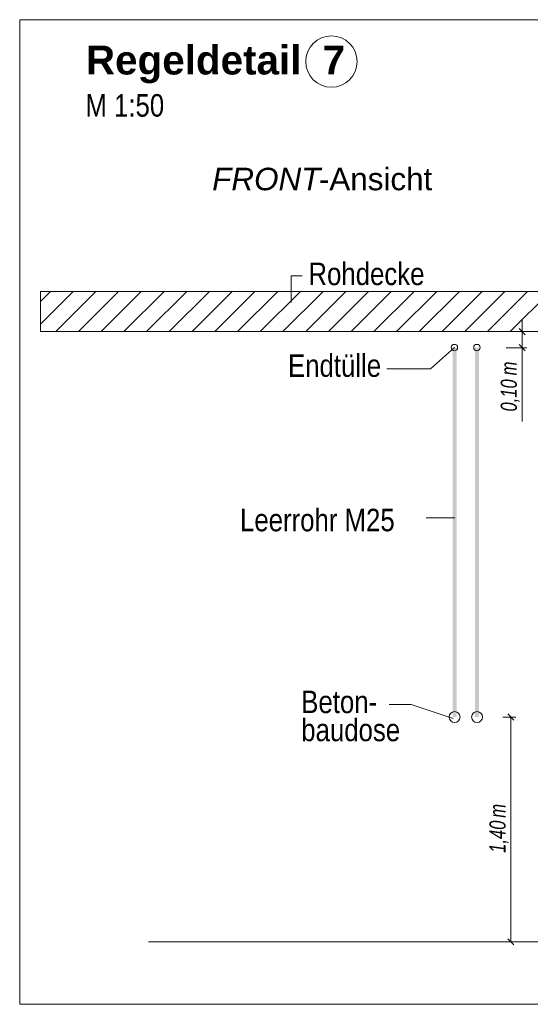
# Model space of a CAD drawing. Extents: x -720 to 300, y 62 to 1162.
# Tile 42 of 256: x 124 to 156, y 620 to 681. Entities that reach past the tile are written whole.
import ezdxf
from ezdxf.lldxf.tags import DXFTag

# ---------------------------------------------------------------- set-up
doc = ezdxf.new("R2010")
doc.units = 0
doc.layers.get('0').update_dxf_attribs({"lineweight": 13})
for name, color, linetype, lineweight, true_color in [('E_Aussparung Bemaßung-A06G93XZ8I', 5, 'Continuous', 9, 0x0000ff), ('E_Betonbaudose', 1, 'Continuous', 13, 0xff0000), ('E_Detail_Beschriftung', 7, 'Continuous', 13, 0x009900), ('E_Detail_Wandschraffur', 7, 'Continuous', 5, 0xc0c0c0), ('E_Leerrohr Beschriftung', 1, 'Continuous', 9, 0xff0000)]:
    doc.layers.add(name, color=color, linetype=linetype, lineweight=lineweight, true_color=true_color)
doc.layers.add('E_Detail_Linie_Text_Bem', color=7, linetype='Continuous', lineweight=13)
doc.styles.get("Standard").update_dxf_attribs({"font": 'ARIALN.TTF'})
tags = doc.linetypes.add('fein_strichliert', pattern=[4, 1, -2, 1]).pattern_tags.tags
tags[8:9] = [DXFTag(74, 4), DXFTag(75, 0), DXFTag(340, '0'), DXFTag(46, 0.0), DXFTag(50, 0.0), DXFTag(44, 0.0), DXFTag(45, 0.0)]
tags[6:7] = [DXFTag(74, 4), DXFTag(75, 0), DXFTag(340, '0'), DXFTag(46, 0.0), DXFTag(50, 0.0), DXFTag(44, 0.0), DXFTag(45, 0.0)]
tags[4:5] = [DXFTag(74, 4), DXFTag(75, 0), DXFTag(340, '0'), DXFTag(46, 0.0), DXFTag(50, 0.0), DXFTag(44, 0.0), DXFTag(45, 0.0)]
tags = doc.linetypes.add('fein_strichliert-A06G93Y38I', pattern=[4, 1, -2, 1]).pattern_tags.tags
tags[8:9] = [DXFTag(74, 4), DXFTag(75, 0), DXFTag(340, '0'), DXFTag(46, 0.0), DXFTag(50, 0.0), DXFTag(44, 0.0), DXFTag(45, 0.0)]
tags[6:7] = [DXFTag(74, 4), DXFTag(75, 0), DXFTag(340, '0'), DXFTag(46, 0.0), DXFTag(50, 0.0), DXFTag(44, 0.0), DXFTag(45, 0.0)]
tags[4:5] = [DXFTag(74, 4), DXFTag(75, 0), DXFTag(340, '0'), DXFTag(46, 0.0), DXFTag(50, 0.0), DXFTag(44, 0.0), DXFTag(45, 0.0)]

# ---------------------------------------------------------------- blocks, each defined once
blk = doc.blocks.new('Referenz-A06G93Y68I')
at = {"layer": 'E_Aussparung Bemaßung-A06G93XZ8I', "linetype": 'Continuous', "ltscale": 0.13}
for p, q in [((155.081, 662.67), (155.081, 656.315)), ((155.381, 661.906), (154.081, 661.906)), ((154.89, 662.097), (155.272, 661.715)), ((154.89, 661.097), (155.272, 660.715)), ((155.381, 660.906), (154.081, 660.906)), ((154.681, 637.906), (153.881, 637.906)), ((154.572, 637.715), (154.19, 638.097)), ((154.381, 637.906), (154.381, 623.906)), ((154.681, 623.906), (153.881, 623.906)), ((154.572, 623.715), (154.19, 624.097))]:
    blk.add_line(p, q, dxfattribs=at)
at = {"layer": 'E_Betonbaudose', "linetype": 'Continuous', "ltscale": 0.13}
for centre, radius in [((150.867, 660.916), 0.2), ((152.267, 660.916), 0.2), ((150.876, 637.906), 0.34), ((152.276, 637.906), 0.34)]:
    blk.add_circle(centre, radius, dxfattribs=at)
at = {"layer": 'E_Detail_Linie_Text_Bem', "linetype": 'fein_strichliert-A06G93Y38I', "ltscale": 0.65}
for p, q in [((186.585, 681.333), (123.816, 681.333)), ((123.816, 681.333), (123.816, 620.017)), ((123.816, 620.017), (183.559, 620.017))]:
    blk.add_line(p, q, dxfattribs=at)
at = {"layer": 'E_Detail_Linie_Text_Bem', "color": 0, "linetype": 'Continuous', "ltscale": 0.13}
for p, q in [((140.706, 663.726), (140.706, 665.374)), ((140.706, 665.374), (141.393, 665.374)), ((149.38, 659.598), (150.867, 660.916)), ((149.38, 659.598), (146.658, 659.598)), ((149.111, 650.32), (150.896, 650.32)), ((148.175, 638.686), (146.806, 638.686)), ((148.175, 638.686), (150.786, 637.814))]:
    blk.add_line(p, q, dxfattribs=at)
at = {"layer": 'E_Detail_Linie_Text_Bem', "linetype": 'Continuous', "ltscale": 0.13}
for p, q in [((176.432, 664.406), (125.105, 664.406)), ((125.105, 664.406), (125.105, 661.906)), ((125.105, 661.906), (135.498, 661.906)), ((125.105, 661.906), (173.932, 661.906)), ((135.498, 661.906), (176.432, 661.906)), ((131.832, 623.906), (168.845, 623.906))]:
    blk.add_line(p, q, dxfattribs=at)
for points in [[(151.001, 660.907), (151.001, 637.906), (150.751, 660.906), (150.751, 637.906)], [(152.401, 660.907), (152.401, 637.906), (152.151, 660.906), (152.151, 637.906)]]:
    blk.add_solid(points, dxfattribs=at)
at = {"layer": 'E_Detail_Wandschraffur', "linetype": 'fein_strichliert', "ltscale": 0.13}
for p, q in [((125.105, 662.371), (127.141, 664.406)), ((127.469, 661.906), (129.969, 664.406)), ((130.297, 661.906), (132.797, 664.406)), ((133.126, 661.906), (135.626, 664.406)), ((135.954, 661.906), (138.454, 664.406)), ((138.783, 661.906), (141.283, 664.406)), ((141.611, 661.906), (144.111, 664.406)), ((144.44, 661.906), (146.94, 664.406)), ((147.268, 661.906), (149.768, 664.406)), ((150.096, 661.906), (152.596, 664.406)), ((152.925, 661.906), (155.425, 664.406))]:
    blk.add_line(p, q, dxfattribs=at)
at = {"layer": 'E_Detail_Wandschraffur', "linetype": 'ByBlock', "ltscale": 0.13}
for p, q in [((125.105, 663.785), (125.726, 664.406)), ((126.055, 661.906), (128.555, 664.406)), ((128.883, 661.906), (131.383, 664.406)), ((131.712, 661.906), (134.212, 664.406)), ((134.54, 661.906), (137.04, 664.406)), ((137.369, 661.906), (139.869, 664.406)), ((140.197, 661.906), (142.697, 664.406)), ((143.025, 661.906), (145.525, 664.406)), ((145.854, 661.906), (148.354, 664.406)), ((148.682, 661.906), (151.182, 664.406)), ((151.511, 661.906), (154.011, 664.406)), ((154.339, 661.906), (156.839, 664.406))]:
    blk.add_line(p, q, dxfattribs=at)
at = {"layer": 'E_Leerrohr Beschriftung', "linetype": 'Continuous', "ltscale": 0.13}
blk.add_circle((143.214, 678.726), 1.6, dxfattribs=at)
at = {"layer": 'E_Aussparung Bemaßung-A06G93XZ8I', "linetype": 'Continuous', "ltscale": 0.13, "char_height": 1, "attachment_point": 1, "rotation": 90}
for s, insert in [('{\\W0.9;\\fArial Narrow|b0|i1;m}', (153.748, 659.183)), ('{\\W0.9;\\fArial Narrow|b0|i1;0,10 }', (153.748, 656.931)), ('{\\W0.9;\\fArial Narrow|b0|i1;m}', (153.048, 631.635)), ('{\\W0.9;\\fArial Narrow|b0|i1;1,40 }', (153.048, 629.451))]:
    blk.add_mtext(s, dxfattribs=dict(at, insert=insert))
at = {"layer": 'E_Detail_Beschriftung', "color": 1, "linetype": 'Continuous', "lineweight": 35, "ltscale": 0.35, "true_color": 0xff0000, "char_height": 1.8, "attachment_point": 1}
for s, insert in [('{\\fArial|b1|i0;Regeldetail}', (127.934, 679.721)), ('{\\fArial|b1|i0;7}', (142.662, 679.721))]:
    blk.add_mtext(s, dxfattribs=dict(at, insert=insert))
at = {"layer": 'E_Detail_Beschriftung', "linetype": 'Continuous', "ltscale": 0.13, "char_height": 1.4, "attachment_point": 1}
for s, insert in [('{\\fArial Narrow;M 1:50}', (127.903, 676.697)), ('{\\fArial Narrow;Rohdecke}', (141.783, 666.204)), ('{\\fArial Narrow;Endtülle}', (140.511, 660.492)), ('{\\fArial Narrow;Leerrohr M25}', (137.526, 650.875)), ('{\\fArial Narrow;Beton-}', (141.336, 639.552)), ('{\\fArial Narrow;baudose}', (141.336, 637.802))]:
    blk.add_mtext(s, dxfattribs=dict(at, insert=insert))
at = {"layer": 'E_Detail_Beschriftung', "linetype": 'Continuous', "lineweight": -2, "ltscale": 0.25, "char_height": 1.4, "attachment_point": 1}
for s, insert in [('{\\fArial|b0|i1;FRONT}', (135.793, 672.112)), ('{\\fArial;-Ansicht}', (142.429, 672.112))]:
    blk.add_mtext(s, dxfattribs=dict(at, insert=insert))

msp = doc.modelspace()

# ---------------------------------------------------------------- block references
at = {"color": 8, "lineweight": 25, "ltscale": 0.25, "true_color": 0x808080}
msp.add_blockref('Referenz-A06G93Y68I', (0, 0), dxfattribs=at)

doc.saveas('drawing.dxf')
